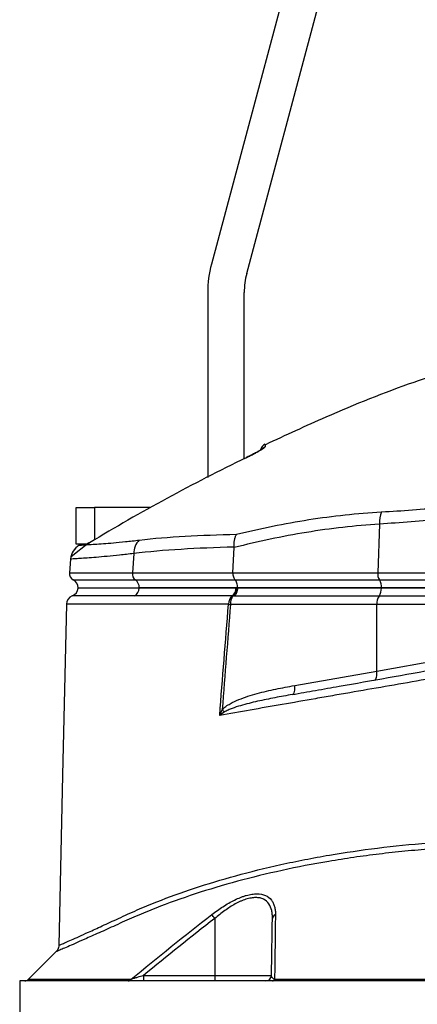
# Model space of a CAD drawing. Header units: millimetres. Extents: x 1082 to 1944, y 830 to 2111.
# Tile 6 of 9: x 1268 to 1377, y 1695 to 1964. Entities that reach past the tile are written whole.
import ezdxf

# ---------------------------------------------------------------- set-up
doc = ezdxf.new("R2010")
doc.units = ezdxf.units.MM

msp = doc.modelspace()

# ---------------------------------------------------------------- linework, layer by layer
at = {"color": 7, "linetype": 'Continuous', "lineweight": 25}
for p, q in [((1356.44, 2031.33), (1320.48, 1897.14)), ((1330.14, 1894.55), (1366.1, 2028.74)), ((1319.46, 1889.38), (1319.46, 1838.78)), ((1329.46, 1843.87), (1329.46, 1889.38)), ((1330.28, 1844.31), (1330.01, 1844.18)), ((1330.12, 1844.23), (1330.01, 1844.18)), ((1330.01, 1844.16), (1330.01, 1844.17)), ((1283.46, 1820.51), (1283.46, 1830.51)), ((1283.46, 1830.51), (1288.46, 1830.51)), ((1303.93, 1830.51), (1288.46, 1830.51)), ((1366.53, 1826.01), (1366.04, 1812.69)), ((1285.46, 1820.51), (1283.46, 1820.51)), ((1284.72, 1820.47), (1284.29, 1820.21)), ((1326.37, 1812.69), (1326.69, 1819.55)), ((1281.92, 1816.43), (1281.59, 1812.69)), ((1299.19, 1817.93), (1298.83, 1812.69)), ((1298.83, 1812.69), (1326.37, 1812.69)), ((1299.65, 1810.75), (1326.94, 1810.75)), ((1326.37, 1812.69), (1366.04, 1812.69)), ((1326.94, 1810.75), (1366.48, 1810.75)), ((1366.04, 1812.69), (1438.46, 1812.69)), ((1366.48, 1810.75), (1438.46, 1810.75)), ((1283.96, 1808.54), (1283.96, 1808.51)), ((1327.65, 1808.54), (1300.7, 1808.54)), ((1300.7, 1808.54), (1300.7, 1808.51)), ((1327.64, 1808.51), (1327.54, 1808.51)), ((1367.04, 1808.51), (1327.64, 1808.51)), ((1367.04, 1808.54), (1327.65, 1808.54)), ((1327.65, 1808.54), (1327.65, 1808.51)), ((1438.46, 1808.54), (1367.04, 1808.54)), ((1367.04, 1808.54), (1367.04, 1808.51)), ((1438.46, 1808.51), (1367.04, 1808.51)), ((1366.4, 1806.3), (1326.73, 1806.3)), ((1438.46, 1806.3), (1366.4, 1806.3)), ((1280.84, 1804.07), (1280.83, 1804.07)), ((1365.77, 1804.01), (1325.71, 1804.01)), ((1438.46, 1804.01), (1365.77, 1804.01)), ((1365.77, 1785.8), (1365.77, 1804.01)), ((1365.77, 1785.8), (1438.46, 1798.8)), ((1343.29, 1781.84), (1365.77, 1785.8)), ((1321.4, 1718.11), (1321.4, 1702.49)), ((1277.98, 1709.03), (1270.4, 1701.45)), ((1278, 1709.02), (1277.99, 1709.02)), ((1267.96, 1701.01), (1267.96, 1683.01)), ((1586.96, 1701.01), (1267.96, 1701.01)), ((1301.9, 1702.49), (1301.9, 1701.01)), ((1301.9, 1702.49), (1321.4, 1702.49)), ((1321.4, 1702.49), (1336.92, 1702.49)), ((1321.4, 1702.49), (1321.4, 1701.01)), ((1337.78, 1701.45), (1517.14, 1701.45))]:
    msp.add_line(p, q, dxfattribs=at)
at = {"color": 1, "linetype": 'Continuous', "lineweight": 25}
for p, q in [((1288.46, 1830.51), (1288.46, 1821.65)), ((1281.59, 1812.69), (1298.83, 1812.69)), ((1282.64, 1810.75), (1299.65, 1810.75)), ((1270.4, 1701.45), (1298.52, 1701.45))]:
    msp.add_line(p, q, dxfattribs=at)
at = {"color": 7, "linetype": 'Continuous', "lineweight": 25, "flags": 128}
for points in [[(1284.28, 1820.23), (1284.07, 1820.12), (1283.27, 1819.43), (1282.63, 1818.6), (1282.27, 1817.88), (1282.05, 1817.2), (1282.03, 1817.13), (1282.02, 1817.1), (1282.02, 1817.09), (1282.02, 1817.09), (1282.02, 1817.09), (1282.02, 1817.09), (1286.87, 1821)], [(1280.79, 1804.07), (1279.73, 1757.3), (1278.68, 1710.74)], [(1365.15, 1783.34), (1365.33, 1783.42), (1365.49, 1783.58), (1365.63, 1783.81), (1365.73, 1784.12), (1365.8, 1784.49), (1365.83, 1784.9), (1365.82, 1785.34), (1365.77, 1785.8)], [(1342.66, 1779.37), (1342.85, 1779.45), (1343.01, 1779.61), (1343.15, 1779.85), (1343.25, 1780.16), (1343.32, 1780.52), (1343.34, 1780.93), (1343.34, 1781.38), (1343.29, 1781.84)]]:
    msp.add_lwpolyline(points, dxfattribs=at)
at = {"color": 7, "linetype": 'Continuous', "lineweight": 25}
for centre, radius, start, end in [((1349.46, 1889.38), 30, 165, 180), ((1349.46, 1889.38), 20, 165, 180), ((1336.28, 1845.58), 2.5, 115.1072, 163.7125), ((1374.95, 1826.36), 8.43, 159.2809, 182.4126), ((1304.26, 1817.99), 5.07, 134.1488, 180.6819), ((1286.9, 1816), 5, 121.7533, 175.0231), ((1285.78, 1823.01), 2.5, 296.3251, 301.271), ((1283.58, 1812.51), 2, 175, 241.8927), ((1281.46, 1808.54), 2.5, 0, 61.8927), ((1300.97, 1812.46), 2.16, 173.9138, 232.3982), ((1298.05, 1808.64), 2.65, 357.9157, 52.7461), ((1369.21, 1812.39), 3.19, 174.7259, 211.0654), ((1363.24, 1808.75), 3.81, 356.8368, 31.6017), ((1281.46, 1808.66), 2.5, 291.6009, 356.6364), ((1298.17, 1808.51), 2.52, 300.3596, 359.9455), ((1324.52, 1808.43), 2.67, 308.4649, 1.8052), ((1324.64, 1808.67), 2.91, 306.4547, 356.9439), ((1363.56, 1808.31), 3.48, 324.751, 3.2484), ((1283.29, 1804.01), 2.5, 111.2519, 178.499), ((1327.88, 1804.22), 2.71, 128.7575, 183.2687), ((1329.18, 1804.28), 3.48, 143.9453, 184.3636), ((1369.32, 1804.26), 3.56, 145.0096, 184.0602), ((1329.61, 1843.68), 39.86, 263.6028, 264.3791), ((1319.3, 1771.45), 5.6, 33.3065, 42.4689), ((1260.77, 1671.27), 76.61, 37.6851, 38.6692), ((1338.38, 1718.01), 1.19, 107.8352, 175.4249), ((1269.34, 1702.51), 1.5, 270, 315), ((1297.63, 1702.15), 1.13, 271.3009, 322.2461), ((1335.42, 1702.51), 1.5, 270, 359), ((1337.1, 1701.75), 0.747, 275.882, 336.0332)]:
    msp.add_arc(centre, radius, start, end, dxfattribs=at)
at = {"color": 1, "linetype": 'Continuous', "lineweight": 25}
msp.add_arc((1336.24, 1844.9), 2.5, 114.9237, 135.9271, dxfattribs=at)
at = {"color": 7, "linetype": 'Continuous', "lineweight": 25}
for points, knots in [([(1385.01, 1867.83), (1381.98, 1866.83), (1370.75, 1863.13), (1354.11, 1856.48), (1340.78, 1850.27), (1335.28, 1847.71)], [0, 0, 0, 0, 0.178299, 0.660854, 1, 1, 1, 1]), ([(1330.01, 1844.16), (1330.33, 1844.31), (1330.65, 1844.47), (1331.28, 1844.78), (1331.59, 1844.94), (1332.2, 1845.26), (1332.49, 1845.41), (1333.04, 1845.72), (1333.31, 1845.87), (1333.79, 1846.15), (1334.02, 1846.29), (1334.42, 1846.54), (1334.59, 1846.65), (1334.88, 1846.85), (1334.99, 1846.94), (1335.14, 1847.08), (1335.18, 1847.13), (1335.18, 1847.17)], [0, 0, 0, 0, 0.125, 0.125, 0.25, 0.25, 0.375, 0.375, 0.5, 0.5, 0.625, 0.625, 0.75, 0.75, 0.875, 0.875, 1, 1, 1, 1]), ([(1334.46, 1846.62), (1334.46, 1846.62), (1334.47, 1846.63), (1334.39, 1846.57), (1334.17, 1846.42), (1333.7, 1846.12), (1332.97, 1845.7), (1332.01, 1845.18), (1331.08, 1844.7), (1330.49, 1844.41), (1330.28, 1844.31)], [0, 0, 0, 0, 0.004991, 0.0783018, 0.1833675, 0.3277822, 0.4992796, 0.6907166, 0.8940191, 1, 1, 1, 1]), ([(1330.01, 1844.16), (1322.68, 1840.63), (1315.44, 1836.92), (1301.13, 1829.17), (1294.08, 1825.11), (1287.13, 1820.89)], [0, 0, 0, 0, 0.5, 0.5, 1, 1, 1, 1]), ([(1367.07, 1829.34), (1372.66, 1829.66), (1378.37, 1830.06), (1387.11, 1830.86), (1390.06, 1831.16), (1395.96, 1831.85), (1398.92, 1832.22), (1407.8, 1833.49), (1413.74, 1834.51), (1425.64, 1836.94), (1431.6, 1838.35), (1437.57, 1839.96)], [0, 0, 0, 0, 0.25, 0.25, 0.375, 0.375, 0.5, 0.5, 0.75, 0.75, 1, 1, 1, 1]), ([(1438.46, 1836.79), (1432.37, 1835.2), (1426.29, 1833.8), (1414.15, 1831.37), (1408.09, 1830.34), (1399.04, 1829.05), (1396.02, 1828.66), (1390, 1827.96), (1386.99, 1827.64), (1378.07, 1826.79), (1372.24, 1826.36), (1366.53, 1826.01)], [0, 0, 0, 0, 0.25, 0.25, 0.5, 0.5, 0.625, 0.625, 0.75, 0.75, 1, 1, 1, 1]), ([(1327.35, 1823.2), (1330.63, 1824.02), (1333.92, 1824.76), (1340.52, 1826.1), (1343.82, 1826.7), (1353.76, 1828.25), (1360.4, 1828.97), (1367.07, 1829.34)], [0, 0, 0, 0, 0.25, 0.25, 0.5, 0.5, 1, 1, 1, 1]), ([(1366.53, 1826.01), (1359.83, 1825.58), (1353.16, 1824.81), (1339.88, 1822.64), (1333.27, 1821.24), (1326.69, 1819.55)], [0, 0, 0, 0, 0.5, 0.5, 1, 1, 1, 1]), ([(1300.73, 1821.63), (1304.67, 1822.1), (1308.85, 1822.44), (1317.73, 1822.94), (1322.41, 1823.1), (1327.35, 1823.2)], [0, 0, 0, 0, 0.5, 0.5, 1, 1, 1, 1]), ([(1326.69, 1819.71), (1326.67, 1820.06), (1326.68, 1820.39), (1326.71, 1821.04), (1326.75, 1821.35), (1326.87, 1821.96), (1326.94, 1822.24), (1327.08, 1822.63), (1327.13, 1822.75), (1327.21, 1822.93), (1327.23, 1822.98), (1327.29, 1823.1), (1327.32, 1823.15), (1327.35, 1823.2)], [0, 0, 0, 0, 0.25, 0.25, 0.5, 0.5, 0.75, 0.75, 0.875, 0.875, 0.9375, 0.9375, 1, 1, 1, 1]), ([(1286.18, 1820.51), (1286.21, 1820.51), (1286.25, 1820.52), (1286.36, 1820.55), (1286.43, 1820.57), (1286.59, 1820.64), (1286.68, 1820.68), (1286.84, 1820.75), (1286.89, 1820.77), (1287.01, 1820.83), (1287.07, 1820.86), (1287.13, 1820.89)], [0, 0, 0, 0, 0.25, 0.25, 0.5, 0.5, 0.75, 0.75, 0.875, 0.875, 1, 1, 1, 1]), ([(1287.07, 1820.88), (1287.08, 1820.88), (1287.09, 1820.88), (1287.12, 1820.89), (1287.13, 1820.89)], [0, 0, 0, 0, 0.860579, 1, 1, 1, 1]), ([(1326.69, 1819.71), (1321.59, 1819.57), (1316.75, 1819.37), (1307.58, 1818.81), (1303.26, 1818.43), (1299.19, 1817.93)], [0, 0, 0, 0, 0.5, 0.5, 1, 1, 1, 1]), ([(1326.37, 1812.69), (1326.36, 1812.49), (1326.37, 1812.3), (1326.41, 1811.91), (1326.45, 1811.73), (1326.55, 1811.39), (1326.61, 1811.23), (1326.76, 1810.96), (1326.84, 1810.84), (1326.94, 1810.75)], [0, 0, 0, 0, 0.25, 0.25, 0.5, 0.5, 0.75, 0.75, 1, 1, 1, 1]), ([(1327.65, 1808.54), (1327.65, 1808.77), (1327.63, 1808.99), (1327.56, 1809.43), (1327.52, 1809.64), (1327.39, 1810.02), (1327.31, 1810.2), (1327.14, 1810.51), (1327.04, 1810.64), (1326.94, 1810.75)], [0, 0, 0, 0, 0.25, 0.25, 0.5, 0.5, 0.75, 0.75, 1, 1, 1, 1]), ([(1300.69, 1808.51), (1299.7, 1808.51), (1296.68, 1808.51), (1292.43, 1808.51), (1288.86, 1808.51), (1286.55, 1808.51), (1285.1, 1808.51), (1284.25, 1808.51), (1283.89, 1808.51), (1283.98, 1808.51), (1283.99, 1808.51)], [0, 0, 0, 0, 0.095424, 0.288116, 0.480807, 0.606849, 0.732891, 0.858933, 0.984975, 1, 1, 1, 1]), ([(1327.19, 1808.51), (1324.74, 1808.51), (1322.34, 1808.51), (1317.68, 1808.51), (1315.41, 1808.51), (1310.99, 1808.51), (1308.83, 1808.51), (1304.66, 1808.51), (1302.65, 1808.51), (1300.69, 1808.51)], [0, 0, 0, 0, 0.25, 0.25, 0.5, 0.5, 0.75, 0.75, 1, 1, 1, 1]), ([(1327.64, 1808.51), (1327.62, 1808.28), (1327.59, 1808.04), (1327.49, 1807.6), (1327.42, 1807.38), (1327.3, 1807.09), (1327.26, 1807), (1327.17, 1806.83), (1327.12, 1806.75), (1327.01, 1806.6), (1326.96, 1806.53), (1326.84, 1806.4), (1326.79, 1806.35), (1326.73, 1806.3)], [0, 0, 0, 0, 0.25, 0.25, 0.5, 0.5, 0.625, 0.625, 0.75, 0.75, 0.875, 0.875, 1, 1, 1, 1]), ([(1326.18, 1806.34), (1321.24, 1806.34), (1316.53, 1806.34), (1307.6, 1806.34), (1303.39, 1806.34), (1299.45, 1806.34)], [0, 0, 0, 0, 0.5, 0.5, 1, 1, 1, 1]), ([(1482.05, 1801.34), (1478.64, 1800.75), (1475.2, 1800.16), (1469.99, 1799.26), (1468.25, 1798.96), (1465.62, 1798.5), (1464.74, 1798.35), (1462.98, 1798.05), (1462.1, 1797.89), (1454.18, 1796.52), (1447.16, 1795.3), (1433.15, 1792.86), (1426.16, 1791.64), (1415.69, 1789.83), (1412.21, 1789.22), (1405.25, 1788.01), (1401.77, 1787.4), (1391.36, 1785.59), (1384.57, 1784.41), (1371.27, 1782.1), (1364.77, 1780.97), (1356.82, 1779.59), (1355.24, 1779.32), (1352.1, 1778.77), (1350.54, 1778.5), (1345.9, 1777.69), (1342.86, 1777.16), (1333.92, 1775.61), (1328.2, 1774.61), (1322.74, 1773.66)], [0, 0, 0, 0, 0.0625, 0.0625, 0.09375, 0.09375, 0.109375, 0.109375, 0.125, 0.125, 0.25, 0.25, 0.375, 0.375, 0.4375, 0.4375, 0.5, 0.5, 0.625, 0.625, 0.75, 0.75, 0.78125, 0.78125, 0.8125, 0.8125, 0.875, 0.875, 1, 1, 1, 1]), ([(1342.66, 1779.37), (1344.75, 1779.74), (1346.86, 1780.11), (1351.15, 1780.87), (1353.32, 1781.25), (1359.88, 1782.41), (1364.34, 1783.2), (1373.38, 1784.79), (1377.97, 1785.6), (1387.3, 1787.24), (1392.04, 1788.08), (1398.05, 1789.14), (1399.26, 1789.35), (1401.67, 1789.78), (1402.88, 1789.99), (1406.5, 1790.63), (1408.92, 1791.06), (1416.18, 1792.34), (1421.03, 1793.19), (1435.59, 1795.76), (1445.33, 1797.48), (1455.1, 1799.2)], [0, 0, 0, 0, 0.0625, 0.0625, 0.125, 0.125, 0.25, 0.25, 0.375, 0.375, 0.5, 0.5, 0.53125, 0.53125, 0.5625, 0.5625, 0.625, 0.625, 0.75, 0.75, 1, 1, 1, 1]), ([(1323.43, 1775.24), (1323.74, 1775.58), (1324.1, 1775.87), (1324.83, 1776.4), (1325.21, 1776.63), (1326.37, 1777.29), (1327.18, 1777.66), (1328.82, 1778.32), (1329.65, 1778.62), (1331.32, 1779.16), (1332.17, 1779.41), (1334.71, 1780.1), (1336.42, 1780.49), (1339.84, 1781.21), (1341.56, 1781.53), (1343.29, 1781.84)], [0, 0, 0, 0, 0.0625, 0.0625, 0.125, 0.125, 0.25, 0.25, 0.375, 0.375, 0.5, 0.5, 0.75, 0.75, 1, 1, 1, 1]), ([(1342.66, 1779.37), (1341.06, 1779.09), (1339.45, 1778.8), (1336.27, 1778.18), (1334.69, 1777.86), (1331.55, 1777.15), (1329.99, 1776.77), (1327.68, 1776.09), (1326.92, 1775.85), (1325.79, 1775.42), (1325.42, 1775.27), (1324.87, 1775.02), (1324.69, 1774.94), (1324.33, 1774.75), (1324.15, 1774.64), (1323.98, 1774.53)], [0, 0, 0, 0, 0.25, 0.25, 0.5, 0.5, 0.75, 0.75, 0.875, 0.875, 0.9375, 0.9375, 0.96875, 0.96875, 1, 1, 1, 1]), ([(1320.58, 1719.14), (1321.58, 1719.92), (1322.61, 1720.65), (1324.17, 1721.65), (1324.7, 1721.98), (1325.77, 1722.59), (1326.31, 1722.88), (1327.38, 1723.4), (1327.91, 1723.64), (1328.71, 1723.95), (1328.97, 1724.05), (1329.5, 1724.23), (1329.76, 1724.32), (1330.54, 1724.54), (1331.05, 1724.65), (1331.78, 1724.77), (1332.02, 1724.8), (1332.49, 1724.84), (1332.72, 1724.85), (1333.84, 1724.85), (1334.62, 1724.69), (1335.96, 1724.1), (1336.48, 1723.67), (1337.1, 1722.88), (1337.27, 1722.59), (1337.56, 1721.98), (1337.67, 1721.66), (1337.85, 1720.99), (1337.92, 1720.64), (1338, 1719.91), (1338.02, 1719.53), (1338.01, 1719.14)], [0, 0, 0, 0, 0.125, 0.125, 0.1875, 0.1875, 0.25, 0.25, 0.3125, 0.3125, 0.34375, 0.34375, 0.375, 0.375, 0.4375, 0.4375, 0.46875, 0.46875, 0.5, 0.5, 0.625, 0.625, 0.75, 0.75, 0.8125, 0.8125, 0.875, 0.875, 0.9375, 0.9375, 1, 1, 1, 1]), ([(1337.19, 1718.11), (1337.2, 1718.49), (1337.19, 1718.86), (1337.12, 1719.58), (1337.07, 1719.92), (1336.84, 1720.92), (1336.59, 1721.53), (1335.87, 1722.6), (1335.4, 1723.04), (1334.48, 1723.5), (1334.15, 1723.62), (1333.43, 1723.77), (1333.05, 1723.81), (1332.42, 1723.81), (1332.21, 1723.8), (1331.77, 1723.76), (1331.55, 1723.73), (1330.88, 1723.61), (1330.41, 1723.49), (1329.69, 1723.26), (1329.45, 1723.18), (1328.97, 1722.99), (1328.72, 1722.89), (1328, 1722.57), (1327.51, 1722.33), (1326.54, 1721.8), (1326.05, 1721.51), (1325.08, 1720.9), (1324.61, 1720.58), (1323.2, 1719.58), (1322.29, 1718.86), (1321.4, 1718.11)], [0, 0, 0, 0, 0.0625, 0.0625, 0.125, 0.125, 0.25, 0.25, 0.375, 0.375, 0.4375, 0.4375, 0.5, 0.5, 0.53125, 0.53125, 0.5625, 0.5625, 0.625, 0.625, 0.65625, 0.65625, 0.6875, 0.6875, 0.75, 0.75, 0.8125, 0.8125, 0.875, 0.875, 1, 1, 1, 1]), ([(1278.66, 1710.73), (1278.67, 1710.65), (1278.69, 1710.35), (1278.54, 1709.87), (1278.3, 1709.38), (1278.08, 1709.14), (1277.98, 1709.03)], [0, 0, 0, 0, 0.13483, 0.475841, 0.76819, 1, 1, 1, 1]), ([(1301.9, 1702.49), (1301.31, 1702.3), (1300.72, 1702.12), (1299.85, 1701.86), (1299.57, 1701.77), (1299.15, 1701.64), (1299.02, 1701.6), (1298.76, 1701.52), (1298.64, 1701.49), (1298.52, 1701.45)], [0, 0, 0, 0, 0.5, 0.5, 0.75, 0.75, 0.875, 0.875, 1, 1, 1, 1]), ([(1337.78, 1701.45), (1337.68, 1701.49), (1337.59, 1701.52), (1337.45, 1701.6), (1337.39, 1701.64), (1337.23, 1701.77), (1337.15, 1701.86), (1336.97, 1702.12), (1336.92, 1702.3), (1336.92, 1702.49)], [0, 0, 0, 0, 0.125, 0.125, 0.25, 0.25, 0.5, 0.5, 1, 1, 1, 1])]:
    msp.add_open_spline(points, degree=3, knots=knots, dxfattribs=at)
at = {"color": 1, "linetype": 'Continuous', "lineweight": 25}
for points, knots in [([(1335.22, 1847.84), (1335.22, 1847.84), (1335.23, 1848.07), (1335.21, 1847.62), (1335.18, 1847.17)], [0, 0, 0, 0, 0.000449, 1, 1, 1, 1]), ([(1284.27, 1820.25), (1284.32, 1820.25), (1284.42, 1820.25), (1285.24, 1820.3), (1286.59, 1820.37), (1288.46, 1820.49), (1290.8, 1820.65), (1293.6, 1820.88), (1296.87, 1821.19), (1299.44, 1821.48), (1300.73, 1821.63)], [0, 0, 0, 0, 0.124299, 0.249186, 0.377582, 0.505977, 0.627782, 0.749584, 0.874794, 1, 1, 1, 1]), ([(1299.19, 1817.93), (1297.88, 1817.78), (1295.25, 1817.48), (1291.84, 1817.15), (1288.85, 1816.89), (1286.36, 1816.71), (1284.4, 1816.58), (1282.99, 1816.49), (1282.09, 1816.44), (1281.97, 1816.43), (1281.92, 1816.43)], [0, 0, 0, 0, 0.121959, 0.243921, 0.369381, 0.494843, 0.619468, 0.744093, 0.872335, 1, 1, 1, 1]), ([(1299.45, 1806.34), (1297.65, 1806.34), (1294.05, 1806.34), (1289.78, 1806.34), (1286.39, 1806.34), (1284.01, 1806.34), (1282.62, 1806.34), (1282.46, 1806.34), (1282.39, 1806.34)], [0, 0, 0, 0, 0.172003, 0.344006, 0.51437, 0.685275, 0.855639, 1, 1, 1, 1]), ([(1325.17, 1804.07), (1322.73, 1804.07), (1317.84, 1804.07), (1310.92, 1804.07), (1304.35, 1804.07), (1298.72, 1804.07), (1294.13, 1804.07), (1290.59, 1804.07), (1287.52, 1804.07), (1285.01, 1804.07), (1283.07, 1804.07), (1281.72, 1804.07), (1280.92, 1804.07), (1280.87, 1804.07), (1280.84, 1804.07)], [0, 0, 0, 0, 0.1034738, 0.2069475, 0.3116661, 0.4163846, 0.4901553, 0.5639257, 0.6398406, 0.7157556, 0.7894827, 0.8632098, 0.9390786, 1, 1, 1, 1]), ([(1519.74, 1724.44), (1517.18, 1724.83), (1512.03, 1725.62), (1503.59, 1726.92), (1494.57, 1728.32), (1484.91, 1729.85), (1474.87, 1731.44), (1463.57, 1733.32), (1451.08, 1735.13), (1437.36, 1736.61), (1423.44, 1737.6), (1409.22, 1738.07), (1394.89, 1737.94), (1382.92, 1737.32), (1373.47, 1736.51), (1366.4, 1735.74), (1359.44, 1734.81), (1350.46, 1733.4), (1339.68, 1731.31), (1327.42, 1728.31), (1315.85, 1724.85), (1306.76, 1721.58), (1299.86, 1718.76), (1294.74, 1716.43), (1290.13, 1714.35), (1286.46, 1712.72), (1283.62, 1711.47), (1281.49, 1710.53), (1279.81, 1709.8), (1278.66, 1709.31), (1278.03, 1709.03), (1278.01, 1709.02), (1278, 1709.02)], [0, 0, 0, 0, 0.030569, 0.061324, 0.094418, 0.127746, 0.161808, 0.196122, 0.240063, 0.284294, 0.329464, 0.37497, 0.422649, 0.470729, 0.495403, 0.520076, 0.544961, 0.569846, 0.618519, 0.667563, 0.717729, 0.768261, 0.79519, 0.822175, 0.84953, 0.877174, 0.898243, 0.919451, 0.941111, 0.962929, 0.983985, 1, 1, 1, 1]), ([(1278.73, 1710.73), (1278.74, 1710.73), (1278.74, 1710.74), (1279.36, 1711.01), (1280.46, 1711.5), (1282.07, 1712.21), (1284.16, 1713.15), (1286.94, 1714.4), (1290.51, 1716.02), (1294.99, 1718.09), (1300.09, 1720.44), (1306.88, 1723.23), (1315.74, 1726.44), (1327.08, 1729.87), (1337.34, 1732.42), (1346.03, 1734.22), (1354.76, 1735.82), (1365.93, 1737.45), (1377.5, 1738.61), (1387.09, 1739.24), (1394.49, 1739.56), (1402, 1739.72), (1411.54, 1739.7), (1423.15, 1739.33), (1436.92, 1738.37), (1450.82, 1736.9), (1463.43, 1735.08), (1474.64, 1733.21), (1484.5, 1731.63), (1494.21, 1730.08), (1503.54, 1728.62), (1512.42, 1727.24), (1517.88, 1726.4), (1520.62, 1725.98)], [0, 0, 0, 0, 0.015502, 0.036953, 0.057646, 0.078484, 0.099768, 0.121204, 0.147628, 0.174324, 0.201586, 0.228922, 0.277555, 0.326519, 0.376574, 0.401808, 0.427042, 0.474727, 0.522793, 0.547455, 0.572117, 0.597003, 0.621889, 0.66579, 0.710005, 0.755187, 0.800694, 0.833559, 0.866644, 0.90044, 0.934488, 0.967129, 1, 1, 1, 1])]:
    msp.add_open_spline(points, degree=3, knots=knots, dxfattribs=at)
at = {"color": 7, "linetype": 'Continuous', "lineweight": 25}
for points in [[(1286.18, 1820.51), (1285.9, 1820.51), (1285.66, 1820.51), (1285.46, 1820.51)], [(1326.69, 1819.55), (1326.7, 1819.61), (1326.7, 1819.66), (1326.69, 1819.71)], [(1327.54, 1808.51), (1327.42, 1808.51), (1327.31, 1808.51), (1327.19, 1808.51)], [(1326.37, 1806.33), (1326.3, 1806.33), (1326.24, 1806.34), (1326.18, 1806.34)], [(1326.73, 1806.3), (1326.61, 1806.31), (1326.49, 1806.32), (1326.37, 1806.33)], [(1322.74, 1773.66), (1323.53, 1783.8), (1324.34, 1793.94), (1325.17, 1804.07)], [(1325.71, 1804.01), (1324.93, 1794.42), (1324.17, 1784.83), (1323.43, 1775.24)], [(1323.43, 1775.24), (1323.18, 1774.71), (1322.95, 1774.19), (1322.74, 1773.66)], [(1323.98, 1774.53), (1323.55, 1774.24), (1323.13, 1773.95), (1322.74, 1773.66)], [(1298.52, 1701.45), (1305.78, 1707.46), (1313.12, 1713.38), (1320.58, 1719.14)], [(1338.01, 1719.14), (1337.94, 1713.38), (1337.86, 1707.46), (1337.78, 1701.45)], [(1321.4, 1718.11), (1314.81, 1713), (1308.32, 1707.78), (1301.9, 1702.49)], [(1336.92, 1702.49), (1337.01, 1707.78), (1337.1, 1713), (1337.19, 1718.11)]]:
    msp.add_open_spline(points, degree=3, dxfattribs=at)

doc.saveas('drawing.dxf')
